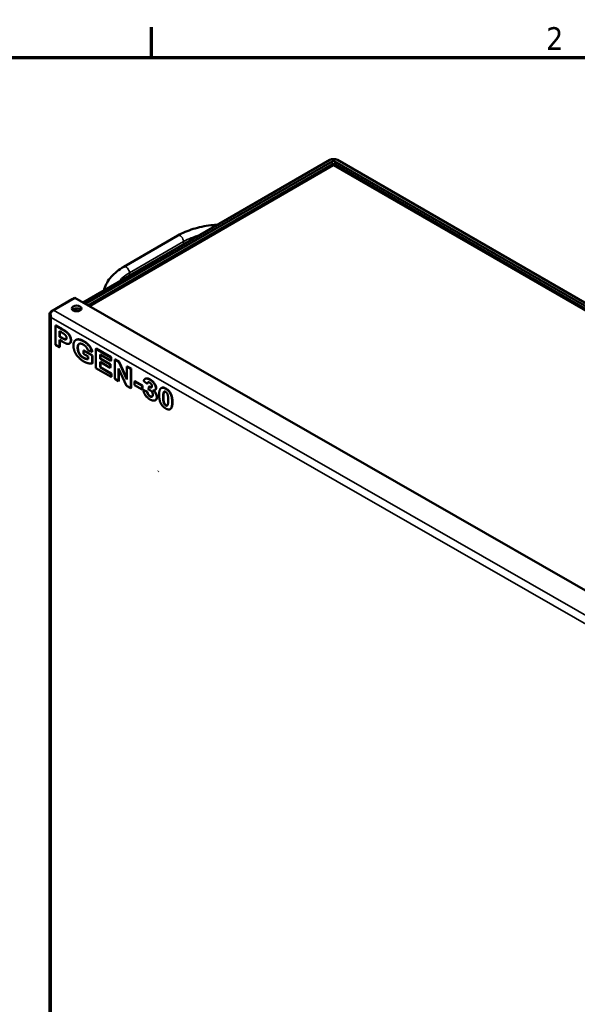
# Model space of a CAD drawing. Header units: inches. Extents: x 0 to 136, y 2 to 86.
# Tile 149 of 160: x 99 to 111, y 64 to 85. Entities that reach past the tile are written whole.
import ezdxf

# ---------------------------------------------------------------- set-up
doc = ezdxf.new("R2010")
doc.units = ezdxf.units.IN
doc.header["$LTSCALE"] = 4
doc.header["$MEASUREMENT"] = 0
for name, color, linetype, lineweight in [('Border (ANSI)', 7, 'Continuous', 70), ('Visible (ANSI)', 7, 'Continuous', 50), ('Visible Narrow (ANSI)', 7, 'Continuous', 35)]:
    doc.layers.add(name, color=color, linetype=linetype, lineweight=lineweight)
doc.styles.add('Note Text (ANSI)', font='tahoma.ttf')

# ---------------------------------------------------------------- blocks, each defined once
blk = doc.blocks.new('Borders Default Border')
at = {"layer": 'Border (ANSI)'}
blk.add_line((25.5, 21), (25.5, 21.16), dxfattribs=at)
at = {"layer": 'Border (ANSI)', "flags": 128}
blk.add_lwpolyline([(0.5, 1), (0.5, 21), (33.5, 21), (33.5, 1), (0.5, 1)], dxfattribs=at)
at = {"layer": 'Border (ANSI)', "insert": (27.5886, 21.04), "char_height": 0.12, "attachment_point": 7, "style": 'Note Text (ANSI)'}
blk.add_mtext('2', dxfattribs=at)

msp = doc.modelspace()

# ---------------------------------------------------------------- linework, layer by layer
at = {"layer": 'Visible (ANSI)'}
for p, q in [((100.555, 78.819), (105.777, 81.834)), ((122.748, 72.128), (105.938, 81.834)), ((100.608, 78.789), (105.829, 81.803)), ((105.828, 81.736), (100.666, 78.756)), ((122.695, 72.098), (105.885, 81.803)), ((122.626, 72.072), (105.886, 81.736)), ((101.417, 79.574), (102.561, 80.235)), ((100.38, 78.919), (99.932, 78.658)), ((117.581, 69.062), (100.38, 78.919)), ((99.879, 78.628), (100.328, 78.889)), ((100.328, 78.889), (100.328, 78.889)), ((100.36, 78.646), (100.439, 78.691)), ((99.846, 78.582), (99.846, 39.186)), ((99.869, 78.576), (99.847, 78.574)), ((99.88, 78.503), (99.88, 78.503)), ((100.5, 78.66), (100.477, 78.647)), ((99.977, 78.336), (99.97, 78.332)), ((100.107, 78.253), (99.97, 78.332)), ((99.97, 78.332), (99.97, 77.924)), ((99.977, 78.336), (100.114, 78.257)), ((100.056, 78.214), (100.097, 78.19)), ((100.056, 78.097), (100.056, 78.214)), ((100.063, 78.102), (100.056, 78.097)), ((100.102, 78.071), (100.056, 78.097)), ((100.063, 78.21), (100.063, 78.102)), ((100.063, 78.102), (100.11, 78.075)), ((99.97, 77.924), (100.056, 77.874)), ((100.056, 78.028), (100.112, 77.996)), ((100.056, 77.874), (100.056, 78.028)), ((100.063, 77.878), (100.056, 77.874)), ((100.063, 78.024), (100.063, 77.878)), ((100.273, 77.956), (100.266, 77.952)), ((100.407, 78.03), (100.4, 78.026)), ((100.571, 77.806), (100.564, 77.802)), ((100.749, 77.696), (100.564, 77.802)), ((100.564, 77.802), (100.564, 77.733)), ((100.564, 77.733), (100.662, 77.676)), ((100.571, 77.806), (100.756, 77.7)), ((100.658, 77.809), (100.744, 77.775)), ((100.662, 77.676), (100.662, 77.625)), ((100.751, 77.779), (100.744, 77.775)), ((100.756, 77.7), (100.749, 77.696)), ((100.749, 77.533), (100.749, 77.696)), ((100.756, 77.7), (100.756, 77.537)), ((100.836, 77.844), (100.829, 77.84)), ((101.144, 77.659), (100.829, 77.84)), ((100.829, 77.84), (100.829, 77.431)), ((100.836, 77.844), (101.151, 77.663)), ((100.915, 77.721), (101.144, 77.59)), ((100.915, 77.631), (100.915, 77.721)), ((100.922, 77.717), (100.922, 77.635)), ((101.151, 77.663), (101.144, 77.659)), ((101.144, 77.59), (101.144, 77.659)), ((101.151, 77.663), (101.151, 77.594)), ((100.756, 77.537), (100.749, 77.533)), ((100.922, 77.635), (100.915, 77.631)), ((101.128, 77.508), (100.915, 77.631)), ((100.915, 77.562), (101.128, 77.439)), ((100.915, 77.451), (100.915, 77.562)), ((100.922, 77.455), (100.915, 77.451)), ((101.152, 77.315), (100.915, 77.451)), ((100.922, 77.635), (101.135, 77.513)), ((100.922, 77.558), (100.922, 77.455)), ((100.922, 77.455), (101.159, 77.319)), ((101.135, 77.513), (101.128, 77.508)), ((101.128, 77.439), (101.128, 77.508)), ((101.135, 77.443), (101.128, 77.439)), ((101.135, 77.513), (101.135, 77.443)), ((101.151, 77.594), (101.144, 77.59)), ((101.233, 77.616), (101.226, 77.612)), ((101.309, 77.564), (101.226, 77.612)), ((101.226, 77.612), (101.226, 77.204)), ((101.233, 77.616), (101.316, 77.568)), ((101.316, 77.568), (101.309, 77.564)), ((101.484, 77.191), (101.309, 77.564)), ((101.316, 77.568), (101.484, 77.21)), ((101.491, 77.468), (101.484, 77.464)), ((101.484, 77.464), (101.484, 77.191)), ((101.563, 77.419), (101.484, 77.464)), ((101.491, 77.468), (101.57, 77.423)), ((100.829, 77.431), (101.152, 77.246)), ((101.159, 77.319), (101.152, 77.315)), ((101.152, 77.246), (101.152, 77.315)), ((101.159, 77.25), (101.152, 77.246)), ((101.159, 77.319), (101.159, 77.25)), ((101.305, 77.426), (101.477, 77.06)), ((101.305, 77.158), (101.305, 77.426)), ((101.312, 77.411), (101.312, 77.162)), ((101.57, 77.423), (101.563, 77.419)), ((101.563, 77.01), (101.563, 77.419)), ((101.57, 77.423), (101.57, 77.015)), ((101.226, 77.204), (101.305, 77.158)), ((101.312, 77.162), (101.305, 77.158)), ((101.477, 77.06), (101.563, 77.01)), ((101.652, 77.155), (101.645, 77.151)), ((101.805, 77.059), (101.645, 77.151)), ((101.645, 77.151), (101.645, 77.073)), ((101.645, 77.073), (101.805, 76.981)), ((101.652, 77.155), (101.812, 77.063)), ((101.812, 77.063), (101.805, 77.059)), ((101.805, 76.981), (101.805, 77.059)), ((101.812, 77.063), (101.812, 76.985)), ((101.838, 77.156), (101.913, 77.101)), ((101.874, 77.21), (101.867, 77.206)), ((101.92, 77.105), (101.913, 77.101)), ((101.946, 77.039), (101.937, 76.981)), ((101.953, 77.044), (101.946, 77.039)), ((101.57, 77.015), (101.563, 77.01)), ((101.812, 76.985), (101.805, 76.981)), ((101.839, 76.969), (101.832, 76.965)), ((101.911, 76.929), (101.832, 76.965)), ((101.839, 76.969), (101.918, 76.933)), ((101.918, 76.933), (101.911, 76.929)), ((102.082, 76.972), (102.075, 76.968)), ((102.216, 77.015), (102.209, 77.011)), ((102.092, 76.758), (102.085, 76.754)), ((102.405, 76.569), (102.398, 76.565)), ((102.151, 75.253), (102.144, 75.249))]:
    msp.add_line(p, q, dxfattribs=at)
for centre, major_axis, ratio, start_param, end_param in [((105.857, 81.787), (-0.113, 0), 0.57735, 3.926991, 5.497787), ((105.857, 81.787), (-0.0394, 0), 0.57735, 3.926991, 5.497787), ((105.885, 81.638), (-0.0567, 0.0982), 0.57735, 5.85263, 6.283185), ((105.83, 81.638), (0.0567, 0.0982), 0.57735, 0, 0.430556), ((105.857, 81.622), (0, 0.131), 0.000866, 5.498286, 5.853129), ((105.857, 81.622), (0, -0.131), 0.000866, 3.571649, 3.926492), ((100.418, 78.634), (-0.102, 0), 0.57735, 3.683214, 5.741564), ((99.96, 78.582), (-0.113, 0), 0.57735, 5.501545, 6.39753), ((99.932, 78.566), (-0.0564, -0.0984), 0.575177, 3.925119, 4.821104), ((99.96, 78.549), (0.08, -0.139), 0.576264, 4.709884, 4.711656), ((99.96, 78.549), (-0.08, 0.139), 0.576264, 1.568291, 1.570063), ((99.96, 78.55), (0.0564, 0.0984), 0.575177, 2.352646, 2.354323), ((99.96, 78.55), (-0.113, 0), 0.57735, 0.78748, 0.789156)]:
    msp.add_ellipse(centre, major_axis=major_axis, ratio=ratio, start_param=start_param, end_param=end_param, dxfattribs=at)
msp.add_ellipse((100.418, 78.694), major_axis=(-0.102, 0), ratio=0.57735, dxfattribs=at)
for points, degree, knots in [([(102.561, 80.235), (102.658, 80.291), (102.768, 80.338), (103.003, 80.411), (103.129, 80.437), (103.308, 80.458), (103.358, 80.463), (103.407, 80.465)], 3, [1.5707963, 1.5707963, 1.5707963, 1.5707963, 1.8629678, 1.8629678, 2.1551392, 2.1551392, 2.2651896, 2.2651896, 2.2651896, 2.2651896]), ([(100.999, 79.075), (101.001, 79.084), (101.003, 79.092), (101.018, 79.148), (101.038, 79.194), (101.087, 79.282), (101.117, 79.324), (101.188, 79.404), (101.228, 79.441), (101.316, 79.512), (101.365, 79.544), (101.417, 79.574)], 3, [0.9136821, 0.9136821, 0.9136821, 0.9136821, 0.9424778, 0.9424778, 1.0995574, 1.0995574, 1.2566371, 1.2566371, 1.4137167, 1.4137167, 1.5707963, 1.5707963, 1.5707963, 1.5707963]), ([(100.11, 78.075), (100.16, 78.046), (100.189, 78.04), (100.197, 78.043)], 2, [0, 0, 0, 1, 1.682612, 1.682612, 1.682612]), ([(100.302, 78.024), (100.302, 77.986), (100.282, 77.961), (100.273, 77.956)], 2, [0, 0, 0, 1, 1.464868, 1.464868, 1.464868]), ([(100.569, 77.652), (100.596, 77.637), (100.645, 77.627), (100.662, 77.628)], 2, [0, 0, 0, 1, 1.82519, 1.82519, 1.82519]), ([(101.874, 77.21), (101.889, 77.219), (101.941, 77.212), (101.976, 77.192)], 2, [1.165586, 1.165586, 1.165586, 2, 3, 3, 3]), ([(101.953, 77.044), (101.986, 77.024), (102.004, 77.029), (102.005, 77.029)], 2, [0, 0, 0, 1, 1.061418, 1.061418, 1.061418]), ([(102.046, 76.96), (102.079, 76.933), (102.121, 76.858), (102.121, 76.821)], 2, [0.071809, 0.071809, 0.071809, 1, 2, 2, 2]), ([(102.31, 76.649), (102.325, 76.64), (102.337, 76.643), (102.338, 76.643)], 2, [0, 0, 0, 1, 1.042827, 1.042827, 1.042827])]:
    msp.add_open_spline(points, degree=degree, knots=knots, dxfattribs=at)
for points, degree in [([(99.847, 78.574), (99.85, 78.549), (99.861, 78.525), (99.879, 78.503)], 3), ([(99.869, 78.587), (99.867, 78.559), (99.87, 78.53), (99.88, 78.504)], 3), ([(99.88, 78.504), (99.88, 78.503), (99.88, 78.503), (99.879, 78.503)], 3), ([(100.097, 78.19), (100.143, 78.163), (100.159, 78.152)], 2), ([(100.207, 78.069), (100.207, 78.051), (100.187, 78.035), (100.153, 78.042), (100.102, 78.071)], 2), ([(100.21, 78.188), (100.186, 78.208), (100.107, 78.253)], 2), ([(100.114, 78.257), (100.193, 78.212), (100.217, 78.192)], 2), ([(100.159, 78.152), (100.18, 78.136), (100.207, 78.091), (100.207, 78.069)], 2), ([(100.295, 78.02), (100.295, 78.068), (100.246, 78.158), (100.21, 78.188)], 2), ([(100.217, 78.192), (100.253, 78.162), (100.302, 78.073), (100.302, 78.024)], 2), ([(100.112, 77.996), (100.17, 77.963), (100.201, 77.951)], 2), ([(100.201, 77.951), (100.223, 77.943), (100.267, 77.947), (100.295, 77.982), (100.295, 78.02)], 2), ([(100.461, 78.037), (100.407, 78.042), (100.351, 77.974), (100.351, 77.91)], 2), ([(100.351, 77.91), (100.351, 77.852), (100.401, 77.723), (100.5, 77.613), (100.567, 77.574)], 2), ([(100.407, 78.03), (100.432, 78.044), (100.468, 78.041)], 2), ([(100.44, 77.863), (100.44, 77.931), (100.506, 77.961), (100.562, 77.929)], 2), ([(100.561, 77.648), (100.507, 77.679), (100.44, 77.791), (100.44, 77.863)], 2), ([(100.473, 77.946), (100.447, 77.927), (100.447, 77.867)], 2), ([(100.447, 77.867), (100.447, 77.795), (100.514, 77.683), (100.569, 77.652)], 2), ([(100.563, 77.999), (100.501, 78.034), (100.461, 78.037)], 2), ([(100.468, 78.041), (100.508, 78.038), (100.57, 78.003)], 2), ([(100.562, 77.929), (100.6, 77.907), (100.649, 77.844), (100.658, 77.809)], 2), ([(100.744, 77.775), (100.731, 77.839), (100.642, 77.954), (100.563, 77.999)], 2), ([(100.57, 78.003), (100.649, 77.958), (100.738, 77.843), (100.751, 77.779)], 2), ([(100.662, 77.625), (100.643, 77.622), (100.589, 77.633), (100.561, 77.648)], 2), ([(100.567, 77.574), (100.62, 77.544), (100.722, 77.524), (100.749, 77.533)], 2), ([(101.969, 77.188), (101.934, 77.208), (101.877, 77.215), (101.846, 77.189), (101.838, 77.156)], 2), ([(101.913, 77.101), (101.916, 77.126), (101.946, 77.137), (101.967, 77.125)], 2), ([(101.931, 77.131), (101.923, 77.124), (101.92, 77.105)], 2), ([(102.013, 77.053), (102.013, 77.029), (101.979, 77.02), (101.946, 77.039)], 2), ([(101.967, 77.125), (101.988, 77.112), (102.013, 77.074), (102.013, 77.053)], 2), ([(102.065, 77.096), (102.029, 77.153), (101.969, 77.188)], 2), ([(101.976, 77.192), (102.036, 77.157), (102.072, 77.1)], 2), ([(102.095, 77.011), (102.095, 77.049), (102.065, 77.096)], 2), ([(102.072, 77.1), (102.102, 77.053), (102.102, 77.015)], 2), ([(102.303, 76.996), (102.241, 77.032), (102.207, 77.01)], 2), ([(102.216, 77.015), (102.25, 77.035), (102.31, 77)], 2), ([(101.832, 76.965), (101.838, 76.91), (101.914, 76.803), (101.972, 76.77)], 2), ([(101.971, 76.835), (101.947, 76.849), (101.914, 76.898), (101.911, 76.929)], 2), ([(101.918, 76.933), (101.922, 76.902), (101.955, 76.853), (101.978, 76.839)], 2), ([(101.937, 76.981), (101.958, 76.974), (101.974, 76.965)], 2), ([(102.031, 76.869), (102.031, 76.837), (101.996, 76.821), (101.971, 76.835)], 2), ([(101.972, 76.77), (102.032, 76.735), (102.114, 76.763), (102.114, 76.817)], 2), ([(101.974, 76.965), (101.998, 76.952), (102.031, 76.898), (102.031, 76.869)], 2), ([(101.978, 76.839), (102.002, 76.826), (102.018, 76.832)], 2), ([(102.034, 76.96), (102.095, 76.957), (102.095, 77.011)], 2), ([(102.114, 76.817), (102.114, 76.854), (102.071, 76.932), (102.034, 76.96)], 2), ([(102.102, 77.015), (102.102, 76.984), (102.082, 76.972)], 2), ([(102.121, 76.821), (102.121, 76.776), (102.092, 76.758)], 2), ([(102.207, 77.01), (102.165, 76.983), (102.165, 76.868)], 2), ([(102.165, 76.868), (102.165, 76.75), (102.241, 76.615), (102.303, 76.58)], 2), ([(102.25, 76.818), (102.25, 76.89), (102.259, 76.915)], 2), ([(102.303, 76.645), (102.288, 76.653), (102.266, 76.684), (102.25, 76.746), (102.25, 76.818)], 2), ([(102.266, 76.919), (102.257, 76.894), (102.257, 76.822)], 2), ([(102.257, 76.822), (102.257, 76.751), (102.273, 76.688), (102.295, 76.657), (102.31, 76.649)], 2), ([(102.259, 76.915), (102.265, 76.935), (102.288, 76.94), (102.303, 76.931)], 2), ([(102.276, 76.937), (102.27, 76.932), (102.266, 76.919)], 2), ([(102.4, 76.899), (102.365, 76.961), (102.303, 76.996)], 2), ([(102.303, 76.931), (102.318, 76.923), (102.341, 76.892), (102.356, 76.829), (102.356, 76.758)], 2), ([(102.31, 77), (102.372, 76.965), (102.407, 76.903)], 2), ([(102.441, 76.709), (102.441, 76.825), (102.4, 76.899)], 2), ([(102.407, 76.903), (102.448, 76.829), (102.448, 76.713)], 2), ([(102.348, 76.661), (102.341, 76.641), (102.318, 76.636), (102.303, 76.645)], 2), ([(102.356, 76.758), (102.356, 76.686), (102.348, 76.661)], 2), ([(102.399, 76.566), (102.441, 76.593), (102.441, 76.709)], 2), ([(102.448, 76.713), (102.448, 76.597), (102.407, 76.57)], 2), ([(102.303, 76.58), (102.365, 76.544), (102.399, 76.566)], 2), ([(102.407, 76.57), (102.406, 76.57), (102.405, 76.569)], 2)]:
    msp.add_open_spline(points, degree=degree, dxfattribs=at)
at = {"layer": 'Visible Narrow (ANSI)'}
for p, q in [((105.857, 81.715), (100.699, 78.736)), ((105.829, 81.803), (105.829, 81.737)), ((122.542, 72.082), (105.857, 81.715)), ((105.885, 81.737), (105.885, 81.803)), ((102.682, 80.108), (101.537, 79.447)), ((102.682, 80.108), (102.682, 80.047)), ((101.537, 79.447), (101.537, 79.386)), ((117.025, 68.679), (99.88, 78.503)), ((99.88, 78.503), (99.88, 39.171)), ((99.932, 78.658), (117.133, 68.802)), ((100.11, 78.075), (100.102, 78.071)), ((100.114, 78.257), (100.107, 78.253)), ((100.217, 78.192), (100.21, 78.188)), ((100.302, 78.024), (100.295, 78.02)), ((100.447, 77.867), (100.44, 77.863)), ((100.468, 78.041), (100.461, 78.037)), ((100.57, 78.003), (100.563, 77.999)), ((100.569, 77.652), (100.561, 77.648)), ((101.976, 77.192), (101.969, 77.188)), ((102.072, 77.1), (102.065, 77.096)), ((101.978, 76.839), (101.971, 76.835)), ((102.102, 77.015), (102.095, 77.011)), ((102.121, 76.821), (102.114, 76.817)), ((102.257, 76.822), (102.25, 76.818)), ((102.266, 76.919), (102.259, 76.915)), ((102.31, 77), (102.303, 76.996)), ((102.407, 76.903), (102.4, 76.899)), ((102.31, 76.649), (102.303, 76.645)), ((102.448, 76.713), (102.441, 76.709)), ((102.407, 76.57), (102.399, 76.566))]:
    msp.add_line(p, q, dxfattribs=at)
for centre, major_axis, start_param, end_param in [((102.611, 80.149), (-0.05, 0.0866), 3.926991, 6.283185), ((103.531, 79.618), (1.2, 0), 2.000773, 2.356194), ((101.467, 79.488), (-0.05, 0.0866), 3.926991, 6.283185), ((102.386, 78.957), (1.2, 0), 2.356194, 2.711616)]:
    msp.add_ellipse(centre, major_axis=major_axis, ratio=0.57735, start_param=start_param, end_param=end_param, dxfattribs=at)

# ---------------------------------------------------------------- block references
at = {"xscale": 4, "yscale": 4, "zscale": 4}
msp.add_blockref('Borders Default Border', (0, 0), dxfattribs=at)

doc.saveas('drawing.dxf')
